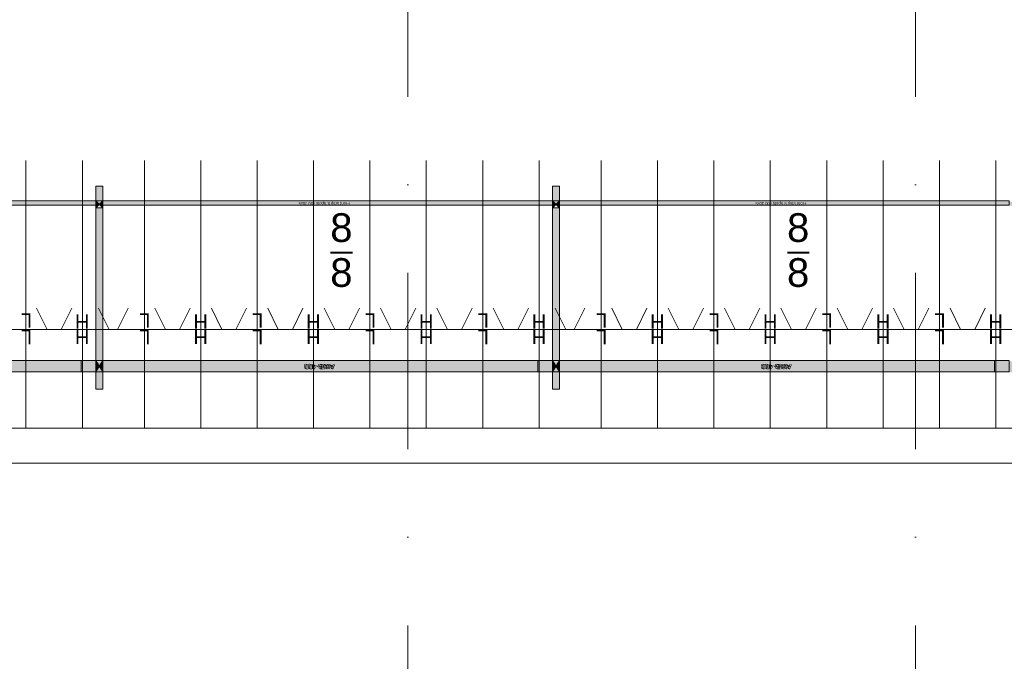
# Model space of a CAD drawing. Header units: millimetres. Extents: x -54205 to 99702, y -35458 to 70878.
# Tile 11 of 226: x -18703 to -11720, y 5111 to 9663. Entities that reach past the tile are written whole.
import ezdxf
from ezdxf.enums import TextEntityAlignment as Align

# ---------------------------------------------------------------- set-up
doc = ezdxf.new("R2010")
doc.units = ezdxf.units.MM
doc.header["$MEASUREMENT"] = 0
doc.linetypes.add('streep-punt', pattern=[2500, 1250, -625, 0, -625])
for name, color, linetype in [('21_0 NC Buitenwanden', 7, 'Continuous'), ('23 Vloeren', 7, 'Continuous'), ('New_Klaver bicycle parking', 7, 'Continuous'), ('New_Klaver bicycle parking 2D arcering', 7, 'Continuous'), ('New_Ruimtefuncties Zone omranding', 7, 'Continuous'), ('Stramien', 7, 'Continuous')]:
    doc.layers.add(name, color=color, linetype=linetype)
doc.styles.add('GENERATED_STYLE_1', font='arial.ttf')

# ---------------------------------------------------------------- blocks, each defined once
blk = doc.blocks.new('Slab_4_1', base_point=(-44650, 6765.6))
at = {"layer": '23 Vloeren', "color": 255, "linetype": 'Continuous', "lineweight": 0, "flags": 128}
blk.add_lwpolyline([(-44650, 6765.6), (-1600, 6765.6), (-1600, 23965.6), (-44650, 23965.6), (-44650, 16590.6), (-51700, 16590.6), (-51700, 13865.6), (-52800, 13865.6), (-52800, 9270.9), (-49663.7, 9270.9), (-49663.7, 6615.6), (-47450, 6615.6), (-47450, 8365.5), (-45550, 8365.5), (-45550, 13865.6), (-44650, 13865.6)], close=True, dxfattribs=at)
blk = doc.blocks.new('Wall_85_1', base_point=(-770, 6765.6))
at = {"layer": '21_0 NC Buitenwanden', "color": 1, "linetype": 'Continuous', "lineweight": 0, "flags": 128}
for points in [[(-1600, 6765.6), (-44650, 6765.6)], [(-44650, 6515.6), (-1100, 6515.6)]]:
    blk.add_lwpolyline(points, dxfattribs=at)
blk = doc.blocks.new('Standard grid marker')
at = {"layer": 'Stramien', "color": 1, "linetype": 'streep-punt', "lineweight": 0}
blk.add_line((1000, 0), (61400.2, 0), dxfattribs=at)
at = {"layer": 'Stramien', "color": 2, "lineweight": 0, "style": 'GENERATED_STYLE_1'}
for tag, p in [('AC_MarkerText_1_0', (-245, -80)), ('AC_MarkerText_1_1', (63155.2, -80))]:
    blk.add_attdef(tag, text='', height=350, rotation=270, dxfattribs=at).set_placement(p, align=Align.TOP_CENTER)

msp = doc.modelspace()

# ---------------------------------------------------------------- hatches: boundary and pattern name
at = {"layer": 'New_Klaver bicycle parking 2D arcering', "linetype": 'Continuous', "lineweight": 0, "true_color": 0x778488}
for points in [[(-18113.2, 8481.3), (-18163.2, 8481.3), (-18163.2, 8377.3), (-18113.2, 8377.3)], [(-14873.8, 8481.3), (-14923.8, 8481.3), (-14923.8, 8377.3), (-14873.8, 8377.3)], [(-36350.1, 8372.2), (-36350.1, 8343.6), (-8395.1, 8343.6), (-8395.1, 8372.2)], [(-18138.2, 8352.3), (-18163.2, 8377.3), (-18163.2, 8327.3)], [(-18113.2, 8327.3), (-18163.2, 8327.3), (-18163.2, 7245.5), (-18113.2, 7245.5)], [(-18113.2, 8377.3), (-18138.2, 8352.3), (-18113.2, 8327.3)], [(-14898.8, 8352.3), (-14923.8, 8377.3), (-14923.8, 8327.3)], [(-14873.8, 8327.3), (-14923.8, 8327.3), (-14923.8, 7245.5), (-14873.8, 7245.5)], [(-14873.8, 8377.3), (-14898.8, 8352.3), (-14873.8, 8327.3)], [(-36350.1, 7239.8), (-36350.1, 7160.5), (-8395.1, 7160.5), (-8395.1, 7239.8)], [(-18163.2, 7165.5), (-18163.2, 7245.5), (-21352.6, 7245.5), (-21352.6, 7165.5)], [(-18163.2, 7165.5), (-18138.2, 7205.5), (-18163.2, 7245.5)], [(-18113.2, 7245.5), (-18138.2, 7205.5), (-18113.2, 7165.5)], [(-14923.8, 7165.5), (-14923.8, 7245.5), (-18113.2, 7245.5), (-18113.2, 7165.5)], [(-14923.8, 7165.5), (-14898.8, 7205.5), (-14923.8, 7245.5)], [(-14873.8, 7245.5), (-14898.8, 7205.5), (-14873.8, 7165.5)], [(-11684.4, 7165.5), (-11684.4, 7245.5), (-14873.8, 7245.5), (-14873.8, 7165.5)], [(-18163.2, 7042.6), (-18113.2, 7042.6), (-18113.2, 7165.5), (-18163.2, 7165.5)], [(-14923.8, 7042.6), (-14873.8, 7042.6), (-14873.8, 7165.5), (-14923.8, 7165.5)]]:
    msp.add_hatch(color=8, dxfattribs=at).paths.add_polyline_path(points)

# ---------------------------------------------------------------- linework, layer by layer
at = {"layer": 'New_Klaver bicycle parking', "color": 8, "linetype": 'Continuous', "lineweight": 0, "true_color": 0x778488}
for points in [[(-18658.4, 6765.6), (-18658.4, 8665)], [(-18658.4, 6765.6), (-18658.4, 8665)], [(-18258.4, 6765.6), (-18258.4, 8665)], [(-18258.4, 6765.6), (-18258.4, 8665)], [(-17818.5, 6765.6), (-17818.5, 8665)], [(-17818.5, 6765.6), (-17818.5, 8665)], [(-17418.6, 6765.6), (-17418.6, 8665)], [(-17418.6, 6765.6), (-17418.6, 8665)], [(-17018.7, 6765.6), (-17018.7, 8665)], [(-17018.7, 6765.6), (-17018.7, 8665)], [(-16618.7, 6765.6), (-16618.7, 8665)], [(-16618.7, 6765.6), (-16618.7, 8665)], [(-16218.8, 6765.6), (-16218.8, 8665)], [(-16218.8, 6765.6), (-16218.8, 8665)], [(-15818.9, 6765.6), (-15818.9, 8665)], [(-15818.9, 6765.6), (-15818.9, 8665)], [(-15418.9, 6765.6), (-15418.9, 8665)], [(-15418.9, 6765.6), (-15418.9, 8665)], [(-15019, 6765.6), (-15019, 8665)], [(-15019, 6765.6), (-15019, 8665)], [(-14579.1, 6765.6), (-14579.1, 8665)], [(-14579.1, 6765.6), (-14579.1, 8665)], [(-14179.1, 6765.6), (-14179.1, 8665)], [(-14179.1, 6765.6), (-14179.1, 8665)], [(-13779.2, 6765.6), (-13779.2, 8665)], [(-13779.2, 6765.6), (-13779.2, 8665)], [(-13379.3, 6765.6), (-13379.3, 8665)], [(-13379.3, 6765.6), (-13379.3, 8665)], [(-12979.3, 6765.6), (-12979.3, 8665)], [(-12979.3, 6765.6), (-12979.3, 8665)], [(-12579.4, 6765.6), (-12579.4, 8665)], [(-12579.4, 6765.6), (-12579.4, 8665)], [(-12179.5, 6765.6), (-12179.5, 8665)], [(-12179.5, 6765.6), (-12179.5, 8665)], [(-11779.5, 6765.6), (-11779.5, 8665)], [(-11779.5, 6765.6), (-11779.5, 8665)], [(-18113.5, 7042.5), (-18163.3, 7042.5), (-18163.3, 8481.1), (-18113.5, 8481.1)], [(-18113.5, 7042.5), (-18113.5, 8481.1)], [(-14874, 7042.5), (-14923.8, 7042.5), (-14923.8, 8481.1), (-14874, 8481.1)], [(-14874, 7042.5), (-14874, 8481.1)], [(-18113.5, 8377.1), (-18163.3, 8377.1), (-18113.5, 8327.3), (-18163.3, 8327.3)], [(-18113.5, 8377.1), (-18163.3, 8327.3)], [(-14874, 8377.1), (-14923.8, 8377.1), (-14874, 8327.3), (-14923.8, 8327.3)], [(-14874, 8377.1), (-14923.8, 8327.3)], [(-16342.5, 8013.3), (-16497.6, 8013.3)], [(-16342.2, 8006.3), (-16497.3, 8006.3)], [(-13103, 8013.3), (-13258.1, 8013.3)], [(-13102.7, 8006.3), (-13257.8, 8006.3)], [(-18508.4, 7465.2), (-18583.2, 7615.2)], [(-18508.4, 7465.2), (-18583.2, 7615.2)], [(-18408.5, 7465.2), (-18333.3, 7615.2)], [(-18408.5, 7465.2), (-18333.3, 7615.2)], [(-18068.5, 7465.5), (-18143.3, 7615.6)], [(-18068.5, 7465.5), (-18143.3, 7615.6)], [(-18008.5, 7465.2), (-17933.3, 7615.2)], [(-18008.5, 7465.2), (-17933.3, 7615.2)], [(-17668.5, 7465.2), (-17743.4, 7615.2)], [(-17668.5, 7465.2), (-17743.4, 7615.2)], [(-17568.6, 7465.2), (-17493.5, 7615.2)], [(-17568.6, 7465.2), (-17493.5, 7615.2)], [(-17268.6, 7465.5), (-17343.4, 7615.6)], [(-17268.6, 7465.5), (-17343.4, 7615.6)], [(-17168.7, 7465.2), (-17093.5, 7615.2)], [(-17168.7, 7465.2), (-17093.5, 7615.2)], [(-16868.6, 7465.2), (-16943.5, 7615.2)], [(-16868.6, 7465.2), (-16943.5, 7615.2)], [(-16768.7, 7465.2), (-16693.6, 7615.2)], [(-16768.7, 7465.2), (-16693.6, 7615.2)], [(-16468.7, 7465.5), (-16543.6, 7615.6)], [(-16468.7, 7465.5), (-16543.6, 7615.6)], [(-16368.8, 7465.2), (-16293.6, 7615.2)], [(-16368.8, 7465.2), (-16293.6, 7615.2)], [(-16068.8, 7465.2), (-16143.6, 7615.2)], [(-16068.8, 7465.2), (-16143.6, 7615.2)], [(-15968.9, 7465.2), (-15893.7, 7615.2)], [(-15968.9, 7465.2), (-15893.7, 7615.2)], [(-15668.8, 7465.5), (-15743.7, 7615.6)], [(-15668.8, 7465.5), (-15743.7, 7615.6)], [(-15568.9, 7465.2), (-15493.8, 7615.2)], [(-15568.9, 7465.2), (-15493.8, 7615.2)], [(-15268.9, 7465.2), (-15343.8, 7615.2)], [(-15268.9, 7465.2), (-15343.8, 7615.2)], [(-15169, 7465.2), (-15093.8, 7615.2)], [(-15169, 7465.2), (-15093.8, 7615.2)], [(-14829, 7465.5), (-14903.9, 7615.6)], [(-14829, 7465.5), (-14903.9, 7615.6)], [(-14769.1, 7465.2), (-14693.9, 7615.2)], [(-14769.1, 7465.2), (-14693.9, 7615.2)], [(-14429.1, 7465.2), (-14503.9, 7615.2)], [(-14429.1, 7465.2), (-14503.9, 7615.2)], [(-14329.2, 7465.2), (-14254, 7615.2)], [(-14329.2, 7465.2), (-14254, 7615.2)], [(-14029.1, 7465.5), (-14104, 7615.6)], [(-14029.1, 7465.5), (-14104, 7615.6)], [(-13929.2, 7465.2), (-13854.1, 7615.2)], [(-13929.2, 7465.2), (-13854.1, 7615.2)], [(-13629.2, 7465.2), (-13704, 7615.2)], [(-13629.2, 7465.2), (-13704, 7615.2)], [(-13529.3, 7465.2), (-13454.1, 7615.2)], [(-13529.3, 7465.2), (-13454.1, 7615.2)], [(-13229.3, 7465.5), (-13304.1, 7615.6)], [(-13229.3, 7465.5), (-13304.1, 7615.6)], [(-13129.4, 7465.2), (-13054.2, 7615.2)], [(-13129.4, 7465.2), (-13054.2, 7615.2)], [(-12829.3, 7465.2), (-12904.2, 7615.2)], [(-12829.3, 7465.2), (-12904.2, 7615.2)], [(-12729.4, 7465.2), (-12654.2, 7615.2)], [(-12729.4, 7465.2), (-12654.2, 7615.2)], [(-12429.4, 7465.5), (-12504.6, 7615.6)], [(-12429.4, 7465.5), (-12504.6, 7615.6)], [(-12329.5, 7465.2), (-12254.3, 7615.2)], [(-12329.5, 7465.2), (-12254.3, 7615.2)], [(-12029.4, 7465.2), (-12104.6, 7615.2)], [(-12029.4, 7465.2), (-12104.6, 7615.2)], [(-11929.5, 7465.2), (-11854.4, 7615.2)], [(-11929.5, 7465.2), (-11854.4, 7615.2)], [(-18408.5, 7465.2), (-18908.3, 7465.5)], [(-18408.5, 7465.2), (-18908.3, 7465.5)], [(-18008.5, 7465.2), (-18508.4, 7465.2)], [(-18008.5, 7465.2), (-18508.4, 7465.2)], [(-17568.6, 7465.2), (-18068.5, 7465.5)], [(-17568.6, 7465.2), (-18068.5, 7465.5)], [(-17168.7, 7465.2), (-17668.5, 7465.2)], [(-17168.7, 7465.2), (-17668.5, 7465.2)], [(-16768.7, 7465.2), (-17268.6, 7465.5)], [(-16768.7, 7465.2), (-17268.6, 7465.5)], [(-16368.8, 7465.2), (-16868.6, 7465.2)], [(-16368.8, 7465.2), (-16868.6, 7465.2)], [(-15968.9, 7465.2), (-16468.7, 7465.5)], [(-15968.9, 7465.2), (-16468.7, 7465.5)], [(-15568.9, 7465.2), (-16068.8, 7465.2)], [(-15568.9, 7465.2), (-16068.8, 7465.2)], [(-15169, 7465.2), (-15668.8, 7465.5)], [(-15169, 7465.2), (-15668.8, 7465.5)], [(-14769.1, 7465.2), (-15268.9, 7465.2)], [(-14769.1, 7465.2), (-15268.9, 7465.2)], [(-14329.2, 7465.2), (-14829, 7465.5)], [(-14329.2, 7465.2), (-14829, 7465.5)], [(-13929.2, 7465.2), (-14429.1, 7465.2)], [(-13929.2, 7465.2), (-14429.1, 7465.2)], [(-13529.3, 7465.2), (-14029.1, 7465.5)], [(-13529.3, 7465.2), (-14029.1, 7465.5)], [(-13129.4, 7465.2), (-13629.2, 7465.2)], [(-13129.4, 7465.2), (-13629.2, 7465.2)], [(-12729.4, 7465.2), (-13229.3, 7465.5)], [(-12729.4, 7465.2), (-13229.3, 7465.5)], [(-12329.5, 7465.2), (-12829.3, 7465.2)], [(-12329.5, 7465.2), (-12829.3, 7465.2)], [(-11929.5, 7465.2), (-12429.4, 7465.5)], [(-11929.5, 7465.2), (-12429.4, 7465.5)], [(-11529.6, 7465.2), (-12029.4, 7465.2)], [(-11529.6, 7465.2), (-12029.4, 7465.2)], [(-14923.8, 7245.4), (-14923.8, 7395.5)], [(-18266.7, 7245.1), (-18266.7, 7164.9)], [(-18113.5, 7245.4), (-17963.5, 7245.4)], [(-15027.2, 7245.1), (-15027.2, 7164.9)], [(-11788.1, 7245.1), (-11788.1, 7164.9)]]:
    msp.add_lwpolyline(points, dxfattribs=at)
at = {"layer": 'New_Klaver bicycle parking', "color": 149, "linetype": 'Continuous', "lineweight": 0, "true_color": 0x3c4244}
for points in [[(-18113.2, 7042.6), (-18163.2, 7042.6), (-18163.2, 8481.3), (-18113.2, 8481.3)], [(-14873.8, 7042.6), (-14923.8, 7042.6), (-14923.8, 8481.3), (-14873.8, 8481.3)], [(-18113.2, 8377.3), (-18163.2, 8377.3), (-18113.2, 8327.3), (-18163.2, 8327.3)], [(-14873.8, 8377.3), (-14923.8, 8377.3), (-14873.8, 8327.3), (-14923.8, 8327.3)], [(-18163.2, 7165.5), (-21352.6, 7165.5), (-21352.6, 7245.5), (-18163.2, 7245.5)], [(-18113.2, 7165.5), (-18163.2, 7165.5), (-18113.2, 7245.5), (-18163.2, 7245.5)], [(-14923.8, 7165.5), (-18113.2, 7165.5), (-18113.2, 7245.5), (-14923.8, 7245.5)], [(-14873.8, 7165.5), (-14923.8, 7165.5), (-14873.8, 7245.5), (-14923.8, 7245.5)], [(-11684.4, 7165.5), (-14873.8, 7165.5), (-14873.8, 7245.5), (-11684.4, 7245.5)]]:
    msp.add_lwpolyline(points, close=True, dxfattribs=at)
at = {"layer": 'New_Klaver bicycle parking', "color": 8, "linetype": 'Continuous', "lineweight": 0, "true_color": 0x778488}
for points in [[(-21352.9, 8347.2), (-18163.3, 8347.2), (-18163.3, 8377.1), (-21352.9, 8377.1)], [(-18113.5, 8347.2), (-14923.8, 8347.2), (-14923.8, 8377.1), (-18113.5, 8377.1)], [(-14874, 8347.2), (-11684.7, 8347.2), (-11684.7, 8377.1), (-14874, 8377.1)], [(-21352.9, 7165.5), (-18163.3, 7165.5), (-18163.3, 7245.4), (-21352.9, 7245.4)], [(-21352.9, 7165.5), (-18163.3, 7165.5), (-18163.3, 7245.4), (-21352.9, 7245.4)], [(-18113.5, 7165.5), (-18163.3, 7165.5), (-18113.5, 7245.4), (-18163.3, 7245.4)], [(-18113.5, 7165.5), (-14923.8, 7165.5), (-14923.8, 7245.4), (-18113.5, 7245.4)], [(-18113.5, 7165.5), (-14923.8, 7165.5), (-14923.8, 7245.4), (-18113.5, 7245.4)], [(-14874, 7165.5), (-14923.8, 7165.5), (-14874, 7245.4), (-14923.8, 7245.4)], [(-14874, 7165.5), (-11684.7, 7165.5), (-11684.7, 7245.4), (-14874, 7245.4)], [(-14874, 7165.5), (-11684.7, 7165.5), (-11684.7, 7245.4), (-14874, 7245.4)]]:
    msp.add_lwpolyline(points, close=True, dxfattribs=at)
at = {"layer": 'New_Ruimtefuncties Zone omranding', "color": 7, "linetype": 'Continuous', "lineweight": 0, "true_color": 0xd5f4ff, "flags": 128}
msp.add_lwpolyline([(-36450, 23965.5), (-36450, 6765.6), (-1600, 6765.6), (-1600, 23965.6)], close=True, dxfattribs=at)

# ---------------------------------------------------------------- block references
at = {"layer": '21_0 NC Buitenwanden', "color": 1, "lineweight": 0}
msp.add_blockref('Wall_85_1', (-770, 6765.6), dxfattribs=at)
at = {"layer": '23 Vloeren', "color": 255, "linetype": 'Continuous', "lineweight": 0}
msp.add_blockref('Slab_4_1', (-44650, 6765.6), dxfattribs=at)
at = {"layer": 'Stramien', "color": 1, "linetype": 'Continuous', "lineweight": 0, "zscale": 1000, "rotation": 90}
for p in [(-15950, -1884.3), (-12350, -1884.3)]:
    msp.add_blockref('Standard grid marker', p, dxfattribs=at)

# ---------------------------------------------------------------- texts
at = {"layer": 'New_Klaver bicycle parking', "color": 254, "linetype": 'Continuous', "lineweight": 0, "true_color": 0xd1d7d8, "attachment_point": 7, "rotation": 180, "style": 'GENERATED_STYLE_1'}
for s, insert, char_height in [('\\A1;{\\pql;\\fArial|b0|i0|c0|p0;\\W1.000000;Front Strip 8 Spots 400 30x5}', (-16362.5, 8375.4), 20.36), ('\\A1;{\\pql;\\fArial|b0|i0|c0|p0;\\W1.000000;Front Strip 8 Spots 400 30x5}', (-13123.1, 8375.4), 20.36), ('\\A1;{\\pql;\\fArial|b0|i0|c0|p0;\\W1.000000;AWB-400}', (-16474.7, 7221.7), 35.63), ('\\A1;{\\pql;\\fArial|b0|i0|c0|p0;\\W1.000000;AWB-400}', (-16465.8, 7217.9), 35.63), ('\\A1;{\\pql;\\fArial|b0|i0|c0|p0;\\W1.000000;AWB-400}', (-13235.3, 7221.7), 35.63), ('\\A1;{\\pql;\\fArial|b0|i0|c0|p0;\\W1.000000;AWB-400}', (-13226.4, 7217.9), 35.63)]:
    msp.add_mtext(s, dxfattribs=dict(at, insert=insert, char_height=char_height))
at = {"layer": 'New_Klaver bicycle parking', "color": 8, "linetype": 'Continuous', "lineweight": 0, "true_color": 0x778488, "char_height": 203.599, "attachment_point": 9, "style": 'GENERATED_STYLE_1'}
for insert in [(-16342, 8083.4), (-13102.5, 8083.4), (-16342.2, 7764.5), (-13102.8, 7764.5)]:
    msp.add_mtext('\\A1;{\\pqr;\\fArial|b0|i0|c0|p0;\\W1.000000;8}', dxfattribs=dict(at, insert=insert))
at = {"layer": 'New_Klaver bicycle parking', "color": 8, "linetype": 'Continuous', "lineweight": 0, "true_color": 0x778488, "char_height": 101.8, "attachment_point": 7, "rotation": 180, "style": 'GENERATED_STYLE_1'}
for s, insert in [('\\A1;{\\pql;\\fArial|b0|i0|c0|p0;\\W1.000000;L}', (-18615.1, 7578.7)), ('\\A1;{\\pql;\\fArial|b0|i0|c0|p0;\\W1.000000;H}', (-18207.8, 7572.5)), ('\\A1;{\\pql;\\fArial|b0|i0|c0|p0;\\W1.000000;L}', (-17775.2, 7578.7)), ('\\A1;{\\pql;\\fArial|b0|i0|c0|p0;\\W1.000000;H}', (-17368, 7572.5)), ('\\A1;{\\pql;\\fArial|b0|i0|c0|p0;\\W1.000000;L}', (-16975.4, 7578.7)), ('\\A1;{\\pql;\\fArial|b0|i0|c0|p0;\\W1.000000;H}', (-16568.1, 7572.5)), ('\\A1;{\\pql;\\fArial|b0|i0|c0|p0;\\W1.000000;L}', (-16175.5, 7578.7)), ('\\A1;{\\pql;\\fArial|b0|i0|c0|p0;\\W1.000000;H}', (-15768.3, 7572.5)), ('\\A1;{\\pql;\\fArial|b0|i0|c0|p0;\\W1.000000;L}', (-15375.6, 7578.7)), ('\\A1;{\\pql;\\fArial|b0|i0|c0|p0;\\W1.000000;H}', (-14968.4, 7572.5)), ('\\A1;{\\pql;\\fArial|b0|i0|c0|p0;\\W1.000000;L}', (-14535.8, 7578.7)), ('\\A1;{\\pql;\\fArial|b0|i0|c0|p0;\\W1.000000;H}', (-14128.6, 7572.5)), ('\\A1;{\\pql;\\fArial|b0|i0|c0|p0;\\W1.000000;L}', (-13735.9, 7578.7)), ('\\A1;{\\pql;\\fArial|b0|i0|c0|p0;\\W1.000000;H}', (-13328.7, 7572.5)), ('\\A1;{\\pql;\\fArial|b0|i0|c0|p0;\\W1.000000;L}', (-12936.1, 7578.7)), ('\\A1;{\\pql;\\fArial|b0|i0|c0|p0;\\W1.000000;H}', (-12528.9, 7572.5)), ('\\A1;{\\pql;\\fArial|b0|i0|c0|p0;\\W1.000000;L}', (-12136.2, 7578.7)), ('\\A1;{\\pql;\\fArial|b0|i0|c0|p0;\\W1.000000;H}', (-11729, 7572.5)), ('\\A1;{\\pql;\\fArial|b0|i0|c0|p0;\\W1.000000;L}', (-18615.1, 7462.2)), ('\\A1;{\\pql;\\fArial|b0|i0|c0|p0;\\W1.000000;H}', (-18207.8, 7462.8)), ('\\A1;{\\pql;\\fArial|b0|i0|c0|p0;\\W1.000000;L}', (-17775.2, 7462.2)), ('\\A1;{\\pql;\\fArial|b0|i0|c0|p0;\\W1.000000;H}', (-17368, 7462.8)), ('\\A1;{\\pql;\\fArial|b0|i0|c0|p0;\\W1.000000;L}', (-16975.4, 7462.2)), ('\\A1;{\\pql;\\fArial|b0|i0|c0|p0;\\W1.000000;H}', (-16568.1, 7462.8)), ('\\A1;{\\pql;\\fArial|b0|i0|c0|p0;\\W1.000000;L}', (-16175.5, 7462.2)), ('\\A1;{\\pql;\\fArial|b0|i0|c0|p0;\\W1.000000;H}', (-15768.3, 7462.8)), ('\\A1;{\\pql;\\fArial|b0|i0|c0|p0;\\W1.000000;L}', (-15375.6, 7462.2)), ('\\A1;{\\pql;\\fArial|b0|i0|c0|p0;\\W1.000000;H}', (-14968.4, 7462.8)), ('\\A1;{\\pql;\\fArial|b0|i0|c0|p0;\\W1.000000;L}', (-14535.8, 7462.2)), ('\\A1;{\\pql;\\fArial|b0|i0|c0|p0;\\W1.000000;H}', (-14128.6, 7462.8)), ('\\A1;{\\pql;\\fArial|b0|i0|c0|p0;\\W1.000000;L}', (-13735.9, 7462.2)), ('\\A1;{\\pql;\\fArial|b0|i0|c0|p0;\\W1.000000;H}', (-13328.7, 7462.8)), ('\\A1;{\\pql;\\fArial|b0|i0|c0|p0;\\W1.000000;L}', (-12936.1, 7462.2)), ('\\A1;{\\pql;\\fArial|b0|i0|c0|p0;\\W1.000000;H}', (-12528.9, 7462.8)), ('\\A1;{\\pql;\\fArial|b0|i0|c0|p0;\\W1.000000;L}', (-12136.2, 7462.2)), ('\\A1;{\\pql;\\fArial|b0|i0|c0|p0;\\W1.000000;H}', (-11729, 7462.8))]:
    msp.add_mtext(s, dxfattribs=dict(at, insert=insert))

doc.saveas('drawing.dxf')
